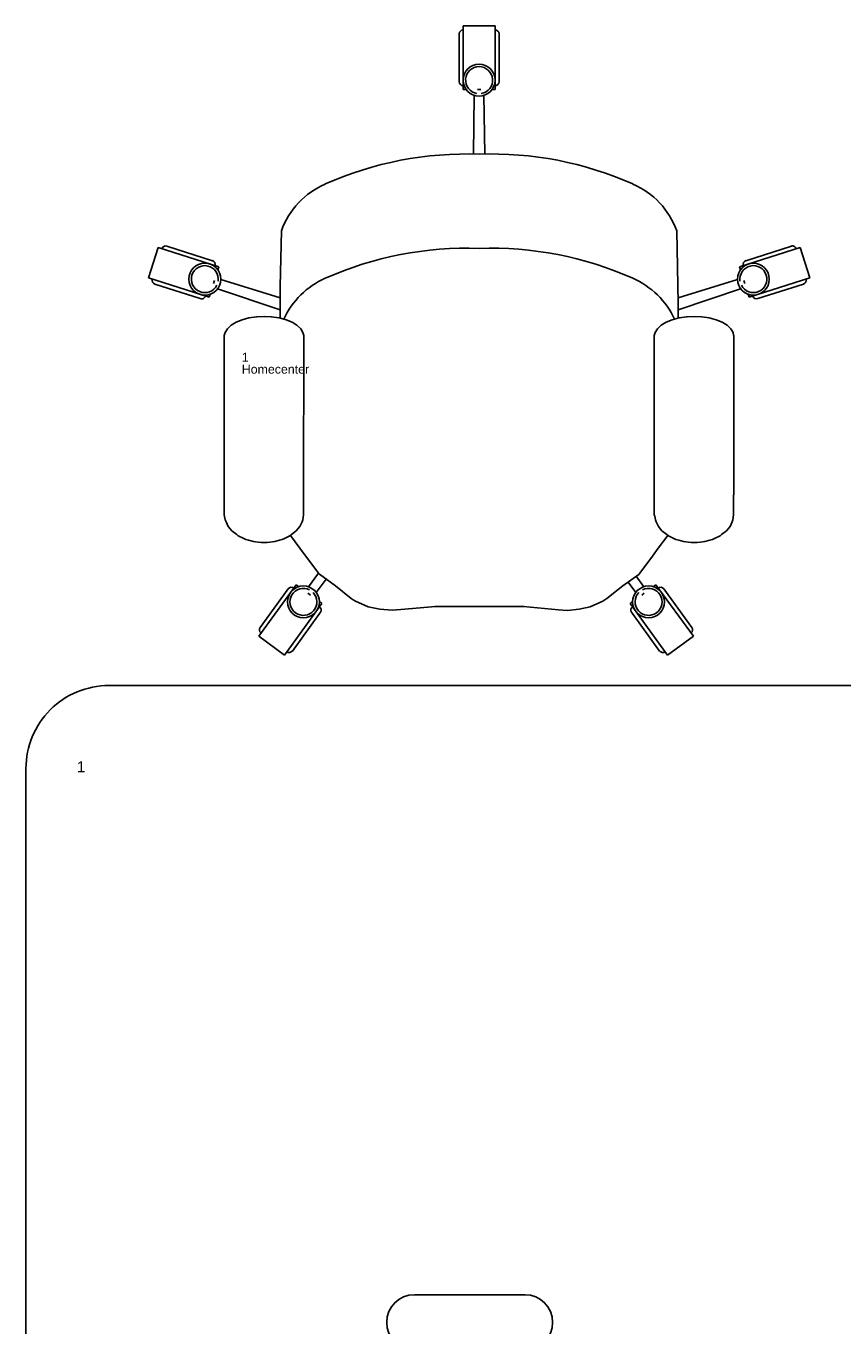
# Model space of a CAD drawing. Header units: inches. Extents: x 38 to 872, y -154 to 346.
# Tile 23 of 99: x 260 to 333, y 210 to 328. Entities that reach past the tile are written whole.
import ezdxf

# ---------------------------------------------------------------- set-up
doc = ezdxf.new("R2010")
doc.units = ezdxf.units.IN
doc.header["$MEASUREMENT"] = 0
doc.styles.get("Standard").update_dxf_attribs({"font": 'arial.ttf'})

# ---------------------------------------------------------------- blocks, each defined once
blk = doc.blocks.new('Mesa')
blk.add_lwpolyline([(145.59, 115.78), (7.5, 115.78, 0.414214), (0, 108.28), (0, 7.5, 0.414214), (7.5, 0), (145.59, 0, 0.414214), (153.09, 7.5), (153.09, 108.28, 0.414214)], format="xyb", close=True)
blk.add_lwpolyline([(45.11, 60.72), (35.11, 60.72)])
for centre, start, end in [((35.11, 58.22), 90, 270), ((45.11, 58.22), 270, 90)]:
    blk.add_arc(centre, 2.5, start, end)
for tag, p, flags in [('ID', (4.63, 109.47), 1), ('PC_DISPONIBLES', (4.67, 106.31), 3), ('PC_ACTUALES', (4.64, 104.71), 1)]:
    blk.add_attdef(tag, p, '', height=1, dxfattribs=dict(flags=flags))
blk.add_attdef('POSICION', (4.6, 107.93), '', height=1)
blk = doc.blocks.new('Silla')
for p, q in [((-4.43, 35.98), (-4.43, 40.3)), ((-4.07, 41.02), (-1.19, 41.02)), ((-4.07, 41.02), (-4.07, 35.26)), ((-1.19, 41.02), (-1.19, 35.26)), ((-0.83, 35.98), (-0.83, 40.3)), ((-4.07, 35.26), (-3.77, 35.26)), ((-2.77, 35.26), (-2.48, 35.26)), ((-1.48, 35.26), (-1.19, 35.26)), ((-3.13, 29.44), (-3.07, 34.75)), ((-2.12, 29.44), (-2.19, 34.75)), ((-20.5, 22.51), (-20.62, 17.51)), ((15.25, 22.51), (15.36, 15.94)), ((-31.64, 20.99), (-32.52, 18.24)), ((-31.64, 20.99), (-26.16, 19.24)), ((-26.73, 19.8), (-30.85, 21.11)), ((26.39, 20.99), (20.9, 19.24)), ((21.48, 19.8), (25.6, 21.11)), ((26.39, 20.99), (27.26, 18.24)), ((-26.16, 19.24), (-26.25, 18.96)), ((20.9, 19.24), (20.99, 18.96)), ((-32.52, 18.24), (-27.03, 16.5)), ((-27.83, 16.37), (-31.94, 17.68)), ((-26.55, 18), (-26.64, 17.73)), ((-20.62, 16.43), (-25.98, 18.09)), ((15.36, 16.43), (20.72, 18.09)), ((21.3, 18), (21.38, 17.73)), ((27.26, 18.24), (21.78, 16.5)), ((22.57, 16.37), (26.69, 17.68)), ((-26.94, 16.78), (-27.03, 16.5)), ((-20.62, 15.35), (-26.27, 17.27)), ((-20.62, 17.51), (-20.62, 17.24)), ((-20.62, 17.24), (-20.62, 15.94)), ((15.36, 15.35), (21.01, 17.27)), ((21.69, 16.78), (21.78, 16.5)), ((-20.62, 15.94), (-20.62, 15.18)), ((15.36, 15.94), (15.36, 15.18)), ((-24.6, 14.23), (-25.05, 13.96)), ((-24.06, 14.45), (-24.6, 14.23)), ((-23.44, 14.62), (-24.06, 14.45)), ((-23.44, 14.62), (-23.41, 14.62)), ((-22.75, 14.72), (-23.41, 14.62)), ((-22.75, 14.72), (-22.71, 14.72)), ((-22.07, 14.75), (-22.71, 14.72)), ((-22.07, 14.75), (-21.42, 14.72)), ((-21.42, 14.72), (-21.38, 14.72)), ((-21.38, 14.72), (-20.72, 14.62)), ((-20.72, 14.62), (-20.7, 14.62)), ((-20.7, 14.62), (-20.08, 14.45)), ((-20.62, 15.18), (-20.62, 14.6)), ((-20.08, 14.45), (-19.53, 14.23)), ((-19.53, 14.23), (-19.09, 13.96)), ((14.28, 14.23), (13.83, 13.96)), ((14.82, 14.45), (14.28, 14.23)), ((15.44, 14.62), (14.82, 14.45)), ((15.36, 15.18), (15.36, 14.6)), ((15.44, 14.62), (15.47, 14.62)), ((16.13, 14.72), (15.47, 14.62)), ((16.13, 14.72), (16.17, 14.72)), ((16.81, 14.75), (16.17, 14.72)), ((16.81, 14.75), (17.46, 14.72)), ((17.46, 14.72), (17.5, 14.72)), ((17.5, 14.72), (18.16, 14.62)), ((18.16, 14.62), (18.18, 14.62)), ((18.18, 14.62), (18.8, 14.45)), ((18.8, 14.45), (19.35, 14.23)), ((19.35, 14.23), (19.79, 13.96)), ((-25.58, 13.31), (-25.67, 13.03)), ((-25.67, -1.36), (-25.67, 13.03)), ((-25.38, 13.65), (-25.58, 13.31)), ((-25.05, 13.96), (-25.38, 13.65)), ((-19.09, 13.96), (-18.75, 13.65)), ((-18.75, 13.65), (-18.55, 13.31)), ((-18.55, 13.31), (-18.47, 13.03)), ((-18.5, -1.36), (-18.47, 13.03)), ((13.3, 13.31), (13.21, 13.03)), ((13.21, -1.36), (13.21, 13.03)), ((13.5, 13.65), (13.3, 13.31)), ((13.83, 13.96), (13.5, 13.65)), ((19.79, 13.96), (20.13, 13.65)), ((20.13, 13.65), (20.33, 13.31)), ((20.33, 13.31), (20.38, 13.04)), ((20.41, -1.36), (20.41, 13.03)), ((-25.67, -1.36), (-25.67, -1.98)), ((-25.67, -1.98), (-25.67, -2.6)), ((-18.5, -1.36), (-18.5, -1.98)), ((-18.5, -1.98), (-18.5, -2.6)), ((13.21, -1.36), (13.21, -1.98)), ((13.21, -1.98), (13.21, -2.6)), ((20.38, -1.36), (20.38, -1.98)), ((20.38, -1.98), (20.38, -2.6)), ((-25.67, -2.6), (-25.67, -3.17)), ((-25.57, -3.63), (-25.67, -3.17)), ((-18.56, -3.63), (-18.5, -3.17)), ((-18.5, -2.6), (-18.5, -3.17)), ((-18.5, -3.17), (-18.5, -3.17)), ((13.21, -2.6), (13.21, -3.17)), ((13.21, -3.17), (13.26, -3.28)), ((13.31, -3.63), (13.26, -3.28)), ((20.32, -3.63), (20.38, -3.18)), ((20.38, -2.6), (20.38, -3.17)), ((20.38, -3.17), (20.38, -3.17)), ((-25.5, -3.79), (-25.57, -3.63)), ((-25.3, -4.22), (-25.5, -3.79)), ((-24.98, -4.62), (-25.3, -4.22)), ((-24.54, -4.96), (-24.98, -4.62)), ((-19.59, -4.96), (-19.15, -4.62)), ((-19.15, -4.62), (-18.83, -4.22)), ((-18.83, -4.22), (-18.63, -3.79)), ((-18.56, -3.63), (-18.63, -3.79)), ((13.38, -3.79), (13.31, -3.63)), ((13.58, -4.22), (13.38, -3.79)), ((13.9, -4.62), (13.58, -4.22)), ((14.34, -4.96), (13.9, -4.62)), ((19.29, -4.96), (19.73, -4.62)), ((19.73, -4.62), (20.05, -4.22)), ((20.05, -4.22), (20.25, -3.79)), ((20.32, -3.63), (20.25, -3.79)), ((-24.4, -5.07), (-24.54, -4.96)), ((-23.9, -5.31), (-24.4, -5.07)), ((-23.72, -5.39), (-23.9, -5.31)), ((-23.47, -5.46), (-23.72, -5.39)), ((-23.03, -5.58), (-23.47, -5.46)), ((-22.83, -5.62), (-23.03, -5.58)), ((-22.59, -5.65), (-22.83, -5.62)), ((-22.33, -5.67), (-22.59, -5.65)), ((-22.07, -5.67), (-22.33, -5.67)), ((-21.8, -5.67), (-22.07, -5.67)), ((-21.54, -5.65), (-21.8, -5.67)), ((-21.31, -5.62), (-21.54, -5.65)), ((-21.1, -5.58), (-21.31, -5.62)), ((-21.1, -5.58), (-20.66, -5.46)), ((-20.42, -5.39), (-20.66, -5.46)), ((-20.23, -5.31), (-20.42, -5.39)), ((-20.23, -5.31), (-19.73, -5.07)), ((-19.59, -4.96), (-19.73, -5.07)), ((-19.69, -5.03), (-18.82, -6.19)), ((14.44, -5.04), (13.57, -6.2)), ((14.48, -5.07), (14.34, -4.96)), ((14.98, -5.31), (14.48, -5.07)), ((15.16, -5.39), (14.98, -5.31)), ((15.41, -5.46), (15.16, -5.39)), ((15.85, -5.58), (15.41, -5.46)), ((16.05, -5.62), (15.85, -5.58)), ((16.29, -5.65), (16.05, -5.62)), ((16.55, -5.67), (16.29, -5.65)), ((16.81, -5.67), (16.55, -5.67)), ((17.08, -5.67), (16.81, -5.67)), ((17.34, -5.65), (17.08, -5.67)), ((17.57, -5.62), (17.34, -5.65)), ((17.78, -5.58), (17.57, -5.62)), ((17.78, -5.58), (18.22, -5.46)), ((18.46, -5.39), (18.22, -5.46)), ((18.65, -5.31), (18.46, -5.39)), ((18.65, -5.31), (19.15, -5.07)), ((19.29, -4.96), (19.15, -5.07)), ((-18.82, -6.19), (-17.16, -8.44)), ((13.04, -6.91), (11.91, -8.45)), ((13.57, -6.2), (13.04, -6.91)), ((-17.16, -8.44), (-18.06, -9.68)), ((-16.45, -8.99), (-17.35, -10.19)), ((-17.16, -8.44), (-17.06, -8.55)), ((-17.06, -8.55), (-15.62, -9.59)), ((11.81, -8.56), (10.36, -9.6)), ((10.84, -9.26), (11.54, -10.19)), ((11.57, -8.73), (12.25, -9.68)), ((11.81, -8.56), (11.91, -8.45)), ((-22.55, -14.15), (-19.16, -9.49)), ((-19.88, -9.87), (-22.42, -13.36)), ((-19.16, -9.49), (-18.93, -9.67)), ((-18.12, -10.26), (-17.88, -10.43)), ((-15.62, -9.59), (-14.18, -10.73)), ((9.94, -9.92), (8.93, -10.74)), ((10.36, -9.6), (9.94, -9.92)), ((12.3, -10.26), (12.07, -10.43)), ((13.35, -9.49), (13.11, -9.67)), ((16.74, -14.15), (13.35, -9.49)), ((14.06, -9.87), (16.6, -13.36)), ((-20.22, -15.85), (-16.83, -11.19)), ((-17.07, -11.01), (-16.83, -11.19)), ((-14.18, -10.73), (-14.01, -10.86)), ((-14.01, -10.86), (-13.79, -10.97)), ((-13.79, -10.97), (-12.67, -11.48)), ((-12.67, -11.48), (-11.59, -11.71)), ((-11.59, -11.71), (-10.49, -11.8)), ((-10.49, -11.8), (-9.7, -11.74)), ((-9.7, -11.74), (-6.57, -11.45)), ((-6.62, -11.45), (1.43, -11.45)), ((1.37, -11.45), (4.56, -11.75)), ((5.36, -11.81), (4.56, -11.75)), ((5.36, -11.81), (6.41, -11.71)), ((6.41, -11.71), (7.42, -11.48)), ((8.54, -10.97), (7.42, -11.48)), ((8.54, -10.97), (8.75, -10.86)), ((8.75, -10.86), (8.93, -10.74)), ((11.26, -11.01), (11.02, -11.19)), ((14.41, -15.85), (11.02, -11.19)), ((-16.97, -11.98), (-19.51, -15.48)), ((11.15, -11.98), (13.69, -15.48)), ((-22.55, -14.15), (-20.22, -15.85)), ((16.74, -14.15), (14.41, -15.85))]:
    blk.add_line(p, q)
for centre in [(-2.63, 36.12), (-27.42, 18.13), (22.16, 18.13), (-18.51, -11.04), (12.69, -11.04)]:
    blk.add_circle(centre, 1.44)
for centre, radius, start, end in [((-4.07, 40.3), 0.36, 90, 180), ((-1.19, 40.3), 0.36, 0, 90), ((-2.63, 36.12), 1.22, 279.4623, 260.5377), ((-4.07, 35.98), 0.36, 180, 270), ((-1.19, 35.98), 0.36, 270, 0), ((-3.7, -2.21), 31.66, 88.0553, 113.9054), ((-1.55, -2.21), 31.66, 66.0946, 91.9447), ((-13.56, 19.95), 7.4, 113.6677, 159.763), ((8.3, 19.95), 7.4, 20.237, 66.3323), ((-30.96, 20.77), 0.36, 72.3275, 162.3275), ((-3.7, -10.73), 31.66, 88.0553, 113.9054), ((-1.55, -10.73), 31.66, 66.0946, 91.9447), ((25.7, 20.77), 0.36, 17.6725, 107.6725), ((-27.42, 18.13), 1.22, 351.7899, 332.8652), ((-26.84, 19.46), 0.36, 342.3275, 72.3275), ((22.16, 18.13), 1.22, 207.1348, 188.2101), ((21.59, 19.46), 0.36, 107.6725, 197.6725), ((-31.83, 18.03), 0.36, 162.3275, 252.3275), ((-13.56, 11.43), 7.4, 113.6677, 155.3986), ((8.3, 11.43), 7.4, 24.6014, 66.3323), ((26.58, 18.03), 0.36, 287.6725, 17.6725), ((-27.72, 16.71), 0.36, 252.3275, 342.3275), ((22.46, 16.71), 0.36, 197.6725, 287.6725), ((-19.59, -10.08), 0.36, 54, 144), ((-18.51, -11.04), 1.22, 63.4623, 44.5377), ((12.69, -11.04), 1.22, 135.4623, 116.5377), ((13.77, -10.08), 0.36, 36, 126), ((-17.26, -11.77), 0.36, 324, 54), ((11.44, -11.77), 0.36, 126, 216), ((-22.13, -13.57), 0.36, 144, 234), ((16.31, -13.57), 0.36, 306, 36), ((-19.8, -15.26), 0.36, 234, 324), ((13.98, -15.26), 0.36, 216, 306)]:
    blk.add_arc(centre, radius, start, end)
for tag, p, flags in [('ID', (-24.08, 11.74), 5), ('COMODIDAD', (-24.12, 8.55), 2)]:
    blk.add_attdef(tag, p, '', height=0.8, dxfattribs=dict(flags=flags))
for tag, p in [('PUESTO', (-24.08, 10.69)), ('MARCA', (-24.08, 9.6))]:
    blk.add_attdef(tag, p, '', height=0.8)

msp = doc.modelspace()

# ---------------------------------------------------------------- block references
ref = msp.add_blockref('Silla', (303.23, 286.89))
ref.add_attrib('PUESTO', '1', (279.15, 297.57), dxfattribs={"height": 0.8})
ref.add_attrib('MARCA', 'Homecenter', (279.15, 296.48), dxfattribs={"height": 0.8})
msp.add_blockref('Mesa', (259.64, 152.51)).add_auto_attribs({'POSICION': '1'})

doc.saveas('drawing.dxf')
